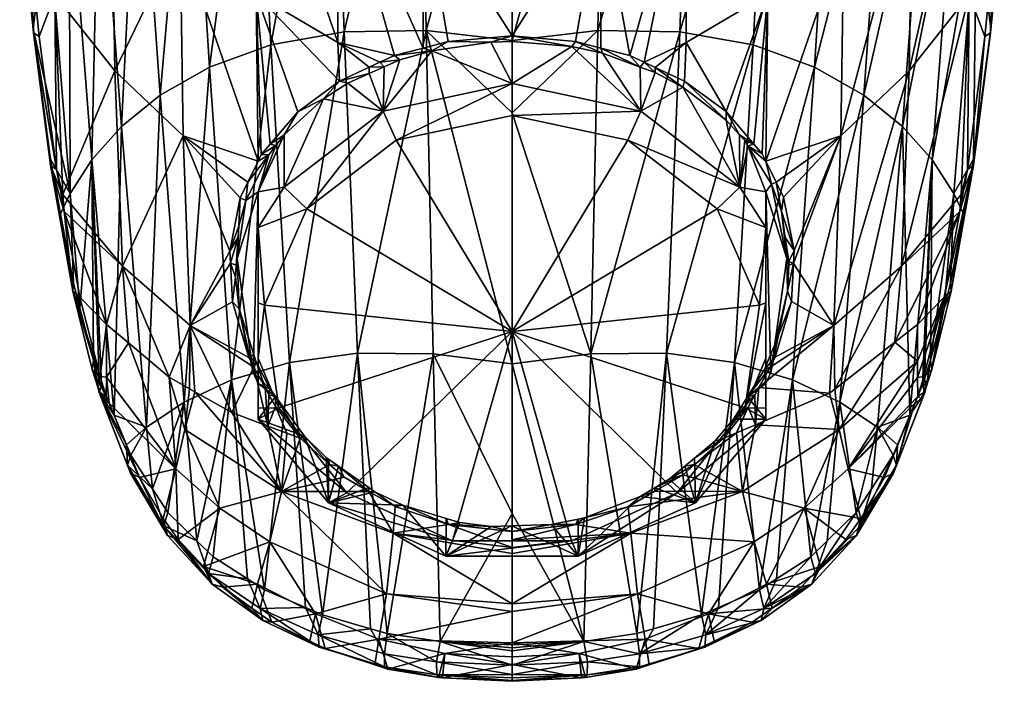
# Model space of a CAD drawing. Extents: x -0.027 to 0.037, y -0.111 to 0.028.
# Tile 1 of 10: x -0.021 to 0.021, y -0.111 to -0.083. Entities that reach past the tile are written whole.
import ezdxf

# ---------------------------------------------------------------- set-up
doc = ezdxf.new("R2010")
doc.units = 0
doc.layers.add('mesh', color=7, linetype='CONTINUOUS')

msp = doc.modelspace()

# ---------------------------------------------------------------- meshes
at = {"layer": 'mesh'}
mesh = msp.add_polyface(dxfattribs=at)
corners = [(0.003981, -0.069084, 0.120532), (0, -0.069461, 0.120668), (0, -0.06643, 0.120769), (0, -0.083572, 0.120197), (0.01396, -0.071192, 0.116199), (0.01618, -0.072674, 0.113823), (0.013113, -0.084718, 0.116269), (0.016987, -0.059484, 0.112743), (0.004204, -0.055045, 0.120042), (0.008209, -0.055362, 0.119097), (0, -0.055338, 0.120173), (0.011158, -0.069996, 0.118205), (0.011762, -0.056301, 0.11748), (0.01469, -0.057736, 0.115303), (0.007778, -0.069255, 0.119683), (0.007271, -0.083191, 0.119392), (0.003718, -0.083138, 0.120129), (0.01045, -0.083752, 0.118077), (0.003822, -0.069556, 0.084879), (0, -0.068835, 0.08437), (0, -0.070968, 0.084993), (0.003737, -0.062166, 0.082188), (0, -0.063344, 0.082175), (0.003624, -0.05515, 0.078854), (0, -0.057756, 0.07994), (0.007367, -0.060659, 0.082397), (0.007162, -0.054008, 0.079043), (0.00752, -0.067777, 0.085153), (0.00385, -0.077318, 0.087138), (0.007569, -0.075486, 0.087459), (0.005099, -0.084223, 0.089354), (0.011046, -0.065573, 0.085877), (0.01111, -0.07324, 0.088255), (0.010841, -0.058702, 0.083003), (0.010565, -0.052399, 0.079558), (0.014093, -0.056265, 0.084017), (0.014335, -0.062914, 0.087064), (0.014408, -0.070552, 0.089535), (0.017392, -0.067417, 0.091302), (0.014379, -0.079014, 0.091817), (0.017358, -0.076001, 0.093553), (0.011088, -0.081562, 0.090563), (0.017315, -0.059795, 0.088714), (0, -0.078781, 0.087275)]
mesh.append_faces([[corners[k] for k in face] for face in [(0, 1, 2, 2), (0, 3, 1, 1), (4, 5, 6, 6), (7, 5, 4, 4), (0, 8, 9, 9), (0, 10, 8, 8), (2, 10, 0, 0), (11, 12, 13, 13), (11, 14, 12, 12), (15, 14, 11, 11), (15, 16, 14, 14), (14, 9, 12, 12), (14, 0, 9, 9), (16, 0, 14, 14), (16, 3, 0, 0), (4, 13, 7, 7), (4, 11, 13, 13), (17, 11, 4, 4), (17, 15, 11, 11), (18, 19, 20, 20), (21, 19, 18, 18), (21, 22, 19, 19), (23, 22, 21, 21), (23, 24, 22, 22), (21, 25, 26, 26), (18, 25, 21, 21), (18, 27, 25, 25), (28, 27, 18, 18), (28, 29, 27, 27), (30, 29, 28, 28), (31, 29, 32, 32), (31, 27, 29, 29), (33, 27, 31, 31), (33, 25, 27, 27), (34, 25, 33, 33), (31, 35, 33, 33), (31, 36, 35, 35), (32, 36, 31, 31), (32, 37, 36, 36), (38, 39, 40, 40), (41, 32, 29, 29), (39, 32, 41, 41), (39, 37, 32, 32), (38, 37, 39, 39), (38, 36, 37, 37), (42, 36, 38, 38), (42, 35, 36, 36), (18, 43, 28, 28), (18, 20, 43, 43)]])
mesh = msp.add_polyface(dxfattribs=at)
corners = [(-0.014408, -0.070552, 0.089535), (-0.014335, -0.062914, 0.087064), (-0.017315, -0.059795, 0.088714), (-0.007569, -0.075486, 0.087459), (-0.00385, -0.077318, 0.087138), (-0.003822, -0.069556, 0.084879), (-0.003843, -0.083895, 0.089065), (0, -0.068835, 0.08437), (0, -0.063344, 0.082175), (0, -0.070968, 0.084993), (-0.011046, -0.065573, 0.085877), (-0.010841, -0.058702, 0.083003), (-0.007367, -0.060659, 0.082397), (-0.014093, -0.056265, 0.084017), (-0.017052, -0.053344, 0.08544), (-0.017392, -0.067417, 0.091302), (-0.017358, -0.076001, 0.093553), (-0.014379, -0.079014, 0.091817), (-0.003737, -0.062166, 0.082188), (0, -0.057756, 0.07994), (-0.00752, -0.067777, 0.085153), (-0.01111, -0.07324, 0.088255), (-0.007554, -0.083648, 0.089791), (-0.011088, -0.081562, 0.090563), (-0.003624, -0.05515, 0.078854), (-0.003981, -0.069084, 0.120532), (0, -0.069461, 0.120668), (-0.003718, -0.083138, 0.120129), (0, -0.06643, 0.120769), (-0.004204, -0.055045, 0.120042), (-0.01469, -0.057736, 0.115303), (-0.01618, -0.072674, 0.113823), (-0.016987, -0.059484, 0.112743), (-0.01396, -0.071192, 0.116199), (-0.015249, -0.085939, 0.114105), (-0.013113, -0.084718, 0.116269), (-0.017895, -0.074311, 0.111196), (-0.016926, -0.087301, 0.111688), (0, -0.055338, 0.120173), (-0.011158, -0.069996, 0.118205), (-0.007778, -0.069255, 0.119683), (-0.01045, -0.083752, 0.118077), (-0.008209, -0.055362, 0.119097), (-0.011762, -0.056301, 0.11748), (-0.007271, -0.083191, 0.119392), (0, -0.078781, 0.087275)]
mesh.append_faces([[corners[k] for k in face] for face in [(0, 1, 2, 2), (3, 4, 5, 5), (3, 6, 4, 4), (5, 7, 8, 8), (5, 9, 7, 7), (4, 9, 5, 5), (10, 1, 0, 0), (10, 11, 1, 1), (12, 11, 10, 10), (13, 1, 11, 11), (14, 2, 1, 1), (15, 0, 2, 2), (16, 0, 15, 15), (16, 17, 0, 0), (18, 8, 19, 19), (18, 5, 8, 8), (20, 5, 18, 18), (20, 3, 5, 5), (21, 3, 20, 20), (21, 22, 3, 3), (23, 22, 21, 21), (24, 18, 19, 19), (12, 18, 24, 24), (12, 20, 18, 18), (10, 20, 12, 12), (10, 21, 20, 20), (0, 21, 10, 10), (0, 23, 21, 21), (17, 23, 0, 0), (25, 26, 27, 27), (25, 28, 26, 26), (29, 28, 25, 25), (30, 31, 32, 32), (33, 31, 30, 30), (33, 34, 31, 31), (35, 34, 33, 33), (31, 36, 32, 32), (31, 37, 36, 36), (29, 38, 28, 28), (39, 40, 41, 41), (39, 42, 40, 40), (43, 42, 39, 39), (40, 25, 44, 44), (40, 29, 25, 25), (42, 29, 40, 40), (43, 33, 30, 30), (39, 33, 43, 43), (39, 35, 33, 33), (41, 35, 39, 39), (4, 45, 9, 9)]])
mesh = msp.add_polyface(dxfattribs=at)
corners = [(-0.005577, -0.086625, 0.086219), (-0.005546, -0.084715, 0.089632), (-0.006193, -0.085005, 0.08988), (-0.004857, -0.084407, 0.089366), (-0.003477, -0.084013, 0.089024), (0, -0.085435, 0.085531), (-0.000919, -0.083644, 0.088704), (-0.008168, -0.086096, 0.090805), (-0.009876, -0.089924, 0.088123), (-0.007113, -0.085417, 0.090234), (-0.005019, -0.087892, 0.08615), (0, -0.086821, 0.085531), (-0.011088, -0.081562, 0.090563), (-0.010474, -0.088054, 0.092522), (-0.00928, -0.086655, 0.091425), (-0.010863, -0.08851, 0.092879), (-0.011, -0.088792, 0.093079), (-0.00385, -0.077318, 0.087138), (-0.003843, -0.083895, 0.089065), (-0.002761, -0.083613, 0.088817), (-0.007569, -0.075486, 0.087459), (-0.005095, -0.084221, 0.089353), (-0.007554, -0.083648, 0.089791), (-0.005725, -0.084513, 0.089607), (-0.006192, -0.08473, 0.089795), (-0.014379, -0.079014, 0.091817), (-0.003718, -0.083138, 0.120129), (0, -0.083572, 0.120197), (0, -0.086705, 0.120093), (0, -0.069461, 0.120668), (-0.01045, -0.083752, 0.118077), (-0.007778, -0.069255, 0.119683), (-0.007271, -0.083191, 0.119392), (-0.003981, -0.069084, 0.120532), (-0.010236, -0.088122, 0.092414), (-0.01054, -0.088519, 0.092717), (0, -0.083617, 0.088681), (-0.009874, -0.087654, 0.092057), (-0.011, -0.090121, 0.091824), (-0.007482, -0.085329, 0.090315), (0, -0.083371, 0.088606), (0, -0.078781, 0.087275)]
mesh.append_faces([[corners[k] for k in face] for face in [(0, 1, 2, 2), (0, 3, 1, 1), (0, 4, 3, 3), (5, 4, 0, 0), (5, 6, 4, 4), (0, 7, 8, 8), (0, 9, 7, 7), (2, 9, 0, 0), (10, 5, 0, 0), (11, 5, 10, 10), (12, 13, 14, 14), (12, 15, 13, 13), (16, 15, 12, 12), (17, 18, 19, 19), (20, 21, 18, 18), (22, 21, 20, 20), (22, 23, 21, 21), (24, 23, 22, 22), (25, 16, 12, 12), (26, 27, 28, 28), (26, 29, 27, 27), (30, 31, 32, 32), (32, 33, 26, 26), (19, 4, 6, 6), (18, 4, 19, 19), (21, 4, 18, 18), (21, 3, 4, 4), (23, 3, 21, 21), (23, 1, 3, 3), (24, 1, 23, 23), (24, 2, 1, 1), (15, 34, 13, 13), (15, 35, 34, 34), (36, 6, 5, 5), (7, 37, 8, 8), (34, 38, 37, 37), (24, 22, 39, 39), (40, 41, 17, 17), (17, 19, 40, 40), (12, 39, 22, 22), (14, 39, 12, 12), (40, 6, 36, 36), (19, 6, 40, 40), (39, 2, 24, 24), (39, 9, 2, 2), (39, 7, 9, 9), (14, 7, 39, 39), (14, 37, 7, 7), (13, 37, 14, 14), (13, 34, 37, 37)]])
mesh = msp.add_polyface(dxfattribs=at)
corners = [(0.020133, -0.077779, 0.105451), (0.020001, -0.088712, 0.103542), (0.019149, -0.0902, 0.106311), (0.02075, -0.083059, 0.101692), (0.021027, -0.080279, 0.101044), (0.01956, -0.09108, 0.104567), (0.018999, -0.094086, 0.105866), (0.019191, -0.076029, 0.10839), (0.01821, -0.088735, 0.109076), (0.016926, -0.087301, 0.111688), (0.017895, -0.074311, 0.111196), (0.015249, -0.085939, 0.114105), (0.013113, -0.084718, 0.116269), (0.012149, -0.098272, 0.11546), (0.01618, -0.072674, 0.113823), (0.01396, -0.071192, 0.116199), (0.01045, -0.083752, 0.118077), (0.018135, -0.09742, 0.107575), (0.020002, -0.088966, 0.102842), (0.0194, -0.090982, 0.102908), (0.01872, -0.094688, 0.104401), (0.019569, -0.090058, 0.102536), (0.020741, -0.083242, 0.101011), (0.019023, -0.094428, 0.10512), (0.019732, -0.089166, 0.102177), (0.02049, -0.083388, 0.100368), (0.020832, -0.079956, 0.09959), (0.021333, -0.07725, 0.099634), (0.01981, -0.081585, 0.098461), (0.01946, -0.090244, 0.102388), (0.021092, -0.077351, 0.098999), (0.010999, -0.088797, 0.093082), (0.014249, -0.087699, 0.094757), (0.014379, -0.079014, 0.091817), (0.01145, -0.089713, 0.093735), (0.011768, -0.09036, 0.094196), (0.012231, -0.092674, 0.095647), (0.012202, -0.093232, 0.095945), (0.017212, -0.08488, 0.096387), (0.01395, -0.095927, 0.099014), (0.016879, -0.093342, 0.100507), (0.017358, -0.076001, 0.093553), (0.019964, -0.072551, 0.095762), (0.011844, -0.0921, 0.095112), (0.011998, -0.093153, 0.095749), (0.011679, -0.090972, 0.09443)]
mesh.append_faces([[corners[k] for k in face] for face in [(0, 1, 2, 2), (0, 3, 1, 1), (4, 3, 0, 0), (2, 5, 6, 6), (1, 5, 2, 2), (7, 8, 9, 9), (10, 9, 11, 11), (10, 7, 9, 9), (12, 11, 13, 13), (14, 11, 12, 12), (14, 10, 11, 11), (15, 12, 16, 16), (0, 8, 7, 7), (2, 8, 0, 0), (2, 17, 8, 8), (18, 19, 20, 20), (21, 19, 18, 18), (18, 1, 22, 22), (18, 5, 1, 1), (23, 5, 18, 18), (23, 6, 5, 5), (18, 24, 21, 21), (18, 25, 24, 24), (22, 25, 18, 18), (22, 26, 25, 25), (27, 26, 22, 22), (22, 4, 27, 27), (22, 3, 4, 4), (1, 3, 22, 22), (28, 25, 26, 26), (28, 24, 25, 25), (29, 24, 28, 28), (29, 21, 24, 24), (30, 28, 26, 26), (31, 32, 33, 33), (34, 35, 32, 32), (32, 36, 37, 37), (35, 36, 32, 32), (38, 39, 40, 40), (38, 32, 39, 39), (41, 32, 38, 38), (41, 33, 32, 32), (29, 19, 21, 21), (29, 40, 19, 19), (28, 40, 29, 29), (28, 38, 40, 40), (42, 38, 28, 28), (42, 41, 38, 38), (36, 43, 44, 44), (45, 43, 36, 36)]])
mesh = msp.add_polyface(dxfattribs=at)
corners = [(-0.020002, -0.088966, 0.102842), (-0.01956, -0.09108, 0.104567), (-0.019023, -0.094428, 0.10512), (-0.0194, -0.090982, 0.102908), (-0.019569, -0.090058, 0.102536), (-0.019732, -0.089166, 0.102177), (-0.020741, -0.083242, 0.101011), (-0.02049, -0.083388, 0.100368), (-0.020001, -0.088712, 0.103542), (-0.02075, -0.083059, 0.101692), (-0.021027, -0.080279, 0.101044), (-0.021333, -0.07725, 0.099634), (-0.020832, -0.079956, 0.09959), (-0.01946, -0.090244, 0.102388), (-0.01981, -0.081585, 0.098461), (-0.014249, -0.087699, 0.094757), (-0.012233, -0.092697, 0.095661), (-0.01178, -0.090393, 0.094219), (-0.01395, -0.095927, 0.099014), (-0.017212, -0.08488, 0.096387), (-0.014379, -0.079014, 0.091817), (-0.017358, -0.076001, 0.093553), (-0.016879, -0.093342, 0.100507), (-0.011, -0.088792, 0.093079), (-0.011449, -0.089713, 0.093735), (-0.017895, -0.074311, 0.111196), (-0.016926, -0.087301, 0.111688), (-0.01821, -0.088735, 0.109076), (-0.017246, -0.099801, 0.108987), (-0.019149, -0.0902, 0.106311), (-0.018999, -0.094086, 0.105866), (-0.020133, -0.077779, 0.105451), (-0.013113, -0.084718, 0.116269), (-0.014199, -0.099241, 0.113538), (-0.015249, -0.085939, 0.114105), (-0.012149, -0.098272, 0.11546), (-0.01618, -0.072674, 0.113823), (-0.015841, -0.100332, 0.111357), (-0.01045, -0.083752, 0.118077), (-0.01872, -0.095164, 0.106419), (-0.019191, -0.076029, 0.10839), (-0.01183, -0.0916, 0.094829), (-0.011865, -0.092092, 0.095114), (-0.012204, -0.093223, 0.095941), (-0.01195, -0.093302, 0.095814)]
mesh.append_faces([[corners[k] for k in face] for face in [(0, 1, 2, 2), (3, 0, 2, 2), (4, 0, 3, 3), (5, 0, 4, 4), (5, 6, 0, 0), (7, 6, 5, 5), (0, 8, 1, 1), (0, 9, 8, 8), (6, 9, 0, 0), (6, 10, 9, 9), (11, 10, 6, 6), (12, 6, 7, 7), (12, 11, 6, 6), (13, 4, 3, 3), (13, 5, 4, 4), (14, 5, 13, 13), (14, 7, 5, 5), (12, 7, 14, 14), (15, 16, 17, 17), (18, 16, 15, 15), (19, 20, 21, 21), (19, 15, 20, 20), (22, 15, 19, 19), (22, 18, 15, 15), (22, 13, 3, 3), (19, 13, 22, 22), (19, 14, 13, 13), (21, 14, 19, 19), (15, 23, 20, 20), (15, 24, 23, 23), (17, 24, 15, 15), (25, 26, 27, 27), (28, 27, 26, 26), (29, 1, 8, 8), (29, 30, 1, 1), (31, 9, 10, 10), (32, 33, 34, 34), (35, 33, 32, 32), (34, 26, 36, 36), (34, 37, 26, 26), (38, 35, 32, 32), (29, 27, 39, 39), (40, 27, 29, 29), (40, 25, 27, 27), (29, 31, 40, 40), (29, 9, 31, 31), (8, 9, 29, 29), (16, 41, 17, 17), (16, 42, 41, 41), (43, 44, 42, 42)]])
mesh = msp.add_polyface(dxfattribs=at)
corners = [(0.003416, -0.097152, 0.118789), (0.003718, -0.083138, 0.120129), (0.007271, -0.083191, 0.119392), (0, -0.086705, 0.120093), (0, -0.083572, 0.120197), (0.00669, -0.097119, 0.118176), (0.01045, -0.083752, 0.118077), (0.009876, -0.089924, 0.088123), (0.010088, -0.087907, 0.092253), (0.009863, -0.087661, 0.092061), (0.010225, -0.088129, 0.092416), (0.007398, -0.085584, 0.090376), (0.005577, -0.086625, 0.086219), (0.009277, -0.087022, 0.091559), (0.002591, -0.083835, 0.088869), (0, -0.085435, 0.085531), (0.00392, -0.084123, 0.08912), (0.005551, -0.084717, 0.089634), (0, -0.086821, 0.085531), (0.005019, -0.087892, 0.08615), (0.00385, -0.077318, 0.087138), (0.003843, -0.083896, 0.089066), (0.005099, -0.084223, 0.089354), (0.00275, -0.083611, 0.088816), (0.010845, -0.088483, 0.092859), (0.010999, -0.088797, 0.093082), (0.011088, -0.081562, 0.090563), (0.010482, -0.08806, 0.092527), (0.009277, -0.086652, 0.091423), (0.007554, -0.083648, 0.089791), (0.014379, -0.079014, 0.091817), (0.005726, -0.084514, 0.089607), (0.007569, -0.075486, 0.087459), (0.006202, -0.084734, 0.089799), (0.006204, -0.084955, 0.08984), (0, -0.083617, 0.088681), (0, -0.083371, 0.088606), (0.007474, -0.085325, 0.090312), (0, -0.078781, 0.087275)]
mesh.append_faces([[corners[k] for k in face] for face in [(0, 1, 2, 2), (0, 3, 1, 1), (3, 4, 1, 1), (5, 2, 6, 6), (7, 8, 9, 9), (7, 10, 8, 8), (7, 11, 12, 12), (7, 13, 11, 11), (12, 14, 15, 15), (12, 16, 14, 14), (17, 16, 12, 12), (18, 12, 15, 15), (19, 12, 18, 18), (19, 7, 12, 12), (20, 21, 22, 22), (20, 23, 21, 21), (24, 25, 26, 26), (26, 27, 24, 24), (26, 28, 27, 27), (29, 28, 26, 26), (25, 30, 26, 26), (22, 31, 32, 32), (29, 31, 33, 33), (29, 32, 31, 31), (26, 32, 29, 29), (10, 24, 27, 27), (27, 8, 10, 10), (27, 9, 8, 8), (28, 9, 27, 27), (28, 13, 9, 9), (16, 23, 14, 14), (16, 21, 23, 23), (17, 21, 16, 16), (17, 22, 21, 21), (31, 22, 17, 17), (34, 17, 12, 12), (12, 11, 34, 34), (15, 14, 35, 35), (36, 23, 20, 20), (33, 37, 29, 29), (29, 37, 28, 28), (20, 38, 36, 36), (37, 13, 28, 28), (37, 11, 13, 13), (37, 33, 11, 11), (33, 34, 11, 11), (31, 34, 33, 33), (31, 17, 34, 34), (14, 36, 35, 35), (14, 23, 36, 36)]])
mesh = msp.add_polyface(dxfattribs=at)
corners = [(-0.011, -0.090121, 0.091824), (-0.011, -0.091674, 0.089133), (-0.009876, -0.089924, 0.088123), (-0.011913, -0.093021, 0.093499), (-0.01183, -0.0916, 0.094829), (-0.011865, -0.092092, 0.095114), (-0.01153, -0.090496, 0.094116), (-0.01054, -0.088519, 0.092717), (-0.010236, -0.088122, 0.092414), (-0.01122, -0.097959, 0.09635), (-0.011192, -0.09718, 0.097683), (-0.011104, -0.09746, 0.097806), (-0.011817, -0.095191, 0.096808), (-0.011987, -0.093821, 0.096114), (-0.010495, -0.098657, 0.098266), (-0.011, -0.098427, 0.09662), (-0.010248, -0.098995, 0.098381), (-0.010721, -0.095046, 0.090281), (-0.008888, -0.090861, 0.087864), (-0.011, -0.09733, 0.091794), (-0.010098, -0.09949, 0.092846), (-0.011, -0.094936, 0.090404), (-0.005577, -0.086625, 0.086219), (-0.005019, -0.087892, 0.08615), (0, -0.096174, 0.090931), (0, -0.086821, 0.085531), (-0.011, -0.099508, 0.0935), (-0.010586, -0.10028, 0.099687), (-0.010697, -0.098614, 0.098391), (-0.011183, -0.097719, 0.098058), (0, -0.09758, 0.118727), (-0.003718, -0.083138, 0.120129), (0, -0.086705, 0.120093), (-0.003416, -0.097152, 0.118789), (-0.009643, -0.097522, 0.117043), (-0.007271, -0.083191, 0.119392), (-0.00669, -0.097119, 0.118176), (-0.01045, -0.083752, 0.118077), (-0.012149, -0.098272, 0.11546), (-0.011, -0.088792, 0.093079), (-0.010863, -0.08851, 0.092879), (-0.011449, -0.089713, 0.093735), (-0.01178, -0.090393, 0.094219), (-0.011405, -0.09731, 0.097906), (-0.012111, -0.094894, 0.096832), (-0.009874, -0.087654, 0.092057)]
mesh.append_faces([[corners[k] for k in face] for face in [(0, 1, 2, 2), (3, 4, 5, 5), (3, 6, 4, 4), (0, 6, 3, 3), (0, 7, 6, 6), (8, 7, 0, 0), (9, 10, 11, 11), (9, 12, 10, 10), (3, 12, 9, 9), (3, 13, 12, 12), (14, 9, 11, 11), (14, 15, 9, 9), (16, 15, 14, 14), (17, 18, 1, 1), (17, 19, 20, 20), (17, 21, 19, 19), (1, 21, 17, 17), (18, 2, 1, 1), (18, 22, 2, 2), (23, 22, 18, 18), (24, 18, 17, 17), (24, 23, 18, 18), (25, 23, 24, 24), (17, 20, 24, 24), (9, 0, 3, 3), (9, 15, 0, 0), (19, 15, 26, 26), (21, 15, 19, 19), (21, 0, 15, 15), (1, 0, 21, 21), (27, 28, 29, 29), (30, 31, 32, 32), (30, 33, 31, 31), (34, 35, 36, 36), (37, 35, 34, 34), (36, 31, 33, 33), (35, 31, 36, 36), (34, 38, 37, 37), (39, 7, 40, 40), (41, 7, 39, 39), (41, 6, 7, 7), (42, 6, 41, 41), (42, 4, 6, 6), (43, 12, 44, 44), (43, 10, 12, 12), (11, 10, 43, 43), (11, 28, 14, 14), (11, 29, 28, 28), (43, 29, 11, 11), (45, 0, 2, 2)]])
mesh = msp.add_polyface(dxfattribs=at)
corners = [(0.013113, -0.084718, 0.116269), (0.012149, -0.098272, 0.11546), (0.009643, -0.097522, 0.117043), (0.01045, -0.083752, 0.118077), (0.00669, -0.097119, 0.118176), (0, -0.09758, 0.118727), (0, -0.086705, 0.120093), (0.003416, -0.097152, 0.118789), (0.007271, -0.083191, 0.119392), (0.009876, -0.089924, 0.088123), (0.011, -0.091674, 0.089133), (0.011, -0.090121, 0.091824), (0.010936, -0.097825, 0.097951), (0.011, -0.098427, 0.09662), (0.010205, -0.099008, 0.098377), (0.01122, -0.097959, 0.09635), (0.011205, -0.09718, 0.097688), (0.011998, -0.093153, 0.095749), (0.011844, -0.0921, 0.095112), (0.011913, -0.093021, 0.093499), (0.011936, -0.094427, 0.09643), (0.011397, -0.096718, 0.097499), (0.010225, -0.088129, 0.092416), (0.01125, -0.089792, 0.093635), (0.011679, -0.090972, 0.09443), (0.009863, -0.087661, 0.092061), (0.009277, -0.087022, 0.091559), (0.008888, -0.090861, 0.087864), (0.005019, -0.087892, 0.08615), (0.010721, -0.095046, 0.090281), (0.011, -0.094936, 0.090404), (0.010098, -0.09949, 0.092846), (0.011, -0.09733, 0.091794), (0, -0.096174, 0.090931), (0, -0.086821, 0.085531), (0.01145, -0.089713, 0.093735), (0.014249, -0.087699, 0.094757), (0.010999, -0.088797, 0.093082), (0.01395, -0.095927, 0.099014), (0.011181, -0.097719, 0.098058), (0.010697, -0.09861, 0.098389), (0.01141, -0.097298, 0.097902), (0.012114, -0.094877, 0.096824), (0.010845, -0.088483, 0.092859), (0.011768, -0.09036, 0.094196), (0.012231, -0.092674, 0.095647)]
mesh.append_faces([[corners[k] for k in face] for face in [(0, 1, 2, 2), (3, 2, 4, 4), (3, 0, 2, 2), (5, 6, 7, 7), (4, 7, 8, 8), (9, 10, 11, 11), (12, 13, 14, 14), (12, 15, 13, 13), (16, 15, 12, 12), (17, 18, 19, 19), (15, 20, 19, 19), (15, 21, 20, 20), (16, 21, 15, 15), (11, 22, 9, 9), (11, 23, 22, 22), (19, 23, 11, 11), (19, 24, 23, 23), (18, 24, 19, 19), (25, 26, 9, 9), (27, 9, 28, 28), (27, 10, 9, 9), (29, 10, 27, 27), (29, 30, 10, 10), (31, 30, 29, 29), (31, 32, 30, 30), (33, 28, 34, 34), (33, 27, 28, 28), (33, 29, 27, 27), (31, 29, 33, 33), (15, 11, 13, 13), (15, 19, 11, 11), (11, 32, 13, 13), (11, 30, 32, 32), (10, 30, 11, 11), (35, 36, 37, 37), (38, 39, 40, 40), (39, 14, 40, 40), (39, 12, 14, 14), (41, 12, 39, 39), (41, 16, 12, 12), (41, 21, 16, 16), (42, 21, 41, 41), (42, 20, 21, 21), (22, 37, 43, 43), (23, 37, 22, 22), (23, 35, 37, 37), (24, 35, 23, 23), (24, 44, 35, 35), (45, 44, 24, 24)]])
mesh = msp.add_polyface(dxfattribs=at)
corners = [(-0.011913, -0.093021, 0.093499), (-0.011865, -0.092092, 0.095114), (-0.01195, -0.093302, 0.095814), (-0.011987, -0.093821, 0.096114), (-0.017964, -0.098509, 0.10758), (-0.017949, -0.09856, 0.107472), (-0.018189, -0.097831, 0.106772), (-0.017914, -0.098681, 0.107213), (-0.019023, -0.094428, 0.10512), (-0.01872, -0.095164, 0.106419), (-0.018135, -0.09742, 0.107575), (-0.017852, -0.098125, 0.105987), (-0.01872, -0.094688, 0.104401), (-0.018999, -0.094086, 0.105866), (-0.01956, -0.09108, 0.104567), (-0.0194, -0.090982, 0.102908), (-0.017883, -0.098823, 0.107616), (-0.017792, -0.098498, 0.108177), (-0.017564, -0.098156, 0.105567), (-0.016614, -0.096678, 0.102812), (-0.017564, -0.09588, 0.103429), (-0.014565, -0.102127, 0.105519), (-0.016879, -0.093342, 0.100507), (-0.014859, -0.098154, 0.101669), (-0.01395, -0.095927, 0.099014), (-0.013744, -0.098789, 0.101101), (-0.012145, -0.099698, 0.100285), (-0.013975, -0.098658, 0.101218), (-0.012204, -0.093223, 0.095941), (-0.012233, -0.092697, 0.095661), (-0.012111, -0.094894, 0.096832), (-0.011183, -0.097719, 0.098058), (-0.011405, -0.09731, 0.097906), (-0.01821, -0.088735, 0.109076), (-0.017246, -0.099801, 0.108987), (-0.016926, -0.087301, 0.111688), (-0.015841, -0.100332, 0.111357), (-0.014199, -0.099241, 0.113538), (-0.015249, -0.085939, 0.114105), (-0.019149, -0.0902, 0.106311), (-0.011817, -0.095191, 0.096808), (-0.017591, -0.098996, 0.106407), (-0.01784, -0.098822, 0.106895), (-0.017894, -0.098283, 0.107978)]
mesh.append_faces([[corners[k] for k in face] for face in [(0, 1, 2, 2), (2, 3, 0, 0), (4, 5, 6, 6), (5, 7, 6, 6), (8, 9, 10, 10), (8, 11, 12, 12), (8, 6, 11, 11), (10, 6, 8, 8), (10, 4, 6, 6), (8, 13, 9, 9), (8, 14, 13, 13), (15, 8, 12, 12), (16, 5, 4, 4), (16, 7, 5, 5), (17, 16, 4, 4), (18, 19, 20, 20), (18, 21, 19, 19), (22, 19, 23, 23), (22, 20, 19, 19), (11, 18, 20, 20), (24, 25, 26, 26), (24, 27, 25, 25), (24, 28, 29, 29), (30, 28, 24, 24), (31, 24, 26, 26), (32, 24, 31, 31), (32, 30, 24, 24), (23, 24, 22, 22), (23, 27, 24, 24), (20, 12, 11, 11), (20, 15, 12, 12), (22, 15, 20, 20), (9, 33, 10, 10), (34, 35, 36, 36), (17, 33, 34, 34), (37, 36, 38, 38), (39, 9, 13, 13), (28, 1, 29, 29), (28, 3, 2, 2), (30, 3, 28, 28), (30, 40, 3, 3), (6, 41, 11, 11), (6, 42, 41, 41), (6, 7, 42, 42), (43, 4, 10, 10), (17, 4, 43, 43), (41, 18, 11, 11), (33, 43, 10, 10), (17, 43, 33, 33)]])
mesh = msp.add_polyface(dxfattribs=at)
corners = [(0.016926, -0.087301, 0.111688), (0.015841, -0.100332, 0.111357), (0.014199, -0.099241, 0.113538), (0.019149, -0.0902, 0.106311), (0.018999, -0.094086, 0.105866), (0.01872, -0.095164, 0.106419), (0.01821, -0.088735, 0.109076), (0.017792, -0.098498, 0.108177), (0.017246, -0.099801, 0.108987), (0.015249, -0.085939, 0.114105), (0.012149, -0.098272, 0.11546), (0.018135, -0.09742, 0.107575), (0.011913, -0.093021, 0.093499), (0.011991, -0.093302, 0.095829), (0.011998, -0.093153, 0.095749), (0.011936, -0.094427, 0.09643), (0.018189, -0.097831, 0.106772), (0.017964, -0.098509, 0.10758), (0.017949, -0.09856, 0.107472), (0.017914, -0.098681, 0.107213), (0.017852, -0.098125, 0.105987), (0.01872, -0.094688, 0.104401), (0.019023, -0.094428, 0.10512), (0.020002, -0.088966, 0.102842), (0.017883, -0.098823, 0.107616), (0.016587, -0.096643, 0.102823), (0.017564, -0.097459, 0.104838), (0.017564, -0.09588, 0.103429), (0.014179, -0.100432, 0.103065), (0.013984, -0.098677, 0.101207), (0.017564, -0.098176, 0.105546), (0.0194, -0.090982, 0.102908), (0.016879, -0.093342, 0.100507), (0.01395, -0.095927, 0.099014), (0.01141, -0.097298, 0.097902), (0.011181, -0.097719, 0.098058), (0.012114, -0.094877, 0.096824), (0.012202, -0.093232, 0.095945), (0.014249, -0.087699, 0.094757), (0.012231, -0.092674, 0.095647), (0.017876, -0.09825, 0.108032), (0.01784, -0.098822, 0.106895), (0.017591, -0.098996, 0.106407), (0.013751, -0.098859, 0.101062), (0.010697, -0.09861, 0.098389)]
mesh.append_faces([[corners[k] for k in face] for face in [(0, 1, 2, 2), (3, 4, 5, 5), (6, 7, 8, 8), (0, 8, 1, 1), (0, 6, 8, 8), (9, 2, 10, 10), (9, 0, 2, 2), (5, 11, 3, 3), (12, 13, 14, 14), (12, 15, 13, 13), (16, 11, 5, 5), (16, 17, 11, 11), (16, 18, 17, 17), (19, 18, 16, 16), (20, 16, 21, 21), (22, 16, 5, 5), (22, 21, 16, 16), (23, 21, 22, 22), (5, 4, 22, 22), (24, 17, 18, 18), (24, 7, 17, 17), (25, 26, 27, 27), (25, 28, 26, 26), (29, 28, 25, 25), (21, 30, 20, 20), (21, 26, 30, 30), (21, 27, 26, 26), (31, 27, 21, 21), (31, 25, 27, 27), (32, 25, 31, 31), (33, 34, 35, 35), (33, 36, 34, 34), (33, 37, 36, 36), (38, 37, 33, 33), (32, 29, 25, 25), (32, 33, 29, 29), (37, 15, 36, 36), (37, 13, 15, 15), (37, 14, 13, 13), (39, 14, 37, 37), (6, 40, 7, 7), (11, 40, 6, 6), (41, 19, 16, 16), (11, 17, 40, 40), (20, 41, 16, 16), (42, 41, 20, 20), (17, 7, 40, 40), (20, 30, 42, 42), (33, 43, 29, 29), (44, 43, 33, 33)]])
mesh = msp.add_polyface(dxfattribs=at)
corners = [(-0.008056, -0.101634, 0.099262), (-0.007957, -0.103606, 0.096022), (-0.008988, -0.100716, 0.098966), (-0.007517, -0.102013, 0.099386), (-0.0062, -0.10294, 0.099687), (-0.007949, -0.101709, 0.099287), (-0.002872, -0.105918, 0.097357), (-0.002857, -0.104279, 0.100097), (-0.002254, -0.10446, 0.100151), (-0.004735, -0.103712, 0.099927), (-0.005937, -0.103126, 0.099748), (-0.000898, -0.104635, 0.100208), (-0.000004, -0.104606, 0.100199), (-0.002585, -0.105255, 0.096174), (0.002585, -0.105255, 0.096174), (-0.007162, -0.103175, 0.094973), (-0.011, -0.099981, 0.093929), (-0.010098, -0.09949, 0.092846), (0, -0.096174, 0.090931), (-0.009992, -0.103119, 0.102074), (-0.007274, -0.102496, 0.099694), (-0.007902, -0.101938, 0.099512), (-0.006198, -0.103112, 0.099886), (0, -0.105537, 0.101207), (-0.002746, -0.10454, 0.100317), (-0.005147, -0.104919, 0.101429), (-0.005445, -0.107556, 0.105437), (0, -0.105802, 0.101521), (-0.010492, -0.105294, 0.105581), (-0.00669, -0.097119, 0.118176), (-0.006131, -0.109067, 0.116254), (-0.008214, -0.108466, 0.115781), (0, -0.104071, 0.117912), (-0.003416, -0.097152, 0.118789), (0, -0.09758, 0.118727), (-0.009643, -0.097522, 0.117043), (-0.005411, -0.109274, 0.116418), (-0.009172, -0.100808, 0.099145), (-0.005067, -0.103761, 0.100088), (-0.000004, -0.104845, 0.100412), (0, -0.105207, 0.100817), (-0.003114, -0.109615, 0.116695)]
mesh.append_faces([[corners[k] for k in face] for face in [(0, 1, 2, 2), (1, 3, 4, 4), (1, 5, 3, 3), (0, 5, 1, 1), (6, 7, 8, 8), (6, 9, 7, 7), (1, 9, 6, 6), (1, 10, 9, 9), (4, 10, 1, 1), (6, 11, 12, 12), (8, 11, 6, 6), (13, 6, 14, 14), (13, 1, 6, 6), (15, 1, 13, 13), (15, 16, 1, 1), (17, 16, 15, 15), (18, 15, 13, 13), (18, 17, 15, 15), (19, 20, 21, 21), (22, 20, 19, 19), (23, 24, 25, 25), (25, 19, 26, 26), (25, 22, 19, 19), (25, 27, 23, 23), (19, 28, 26, 26), (29, 30, 31, 31), (32, 33, 34, 34), (35, 29, 31, 31), (29, 33, 36, 36), (2, 21, 0, 0), (2, 37, 21, 21), (21, 5, 0, 0), (21, 3, 5, 5), (20, 3, 21, 21), (20, 22, 3, 3), (22, 4, 3, 3), (22, 10, 4, 4), (9, 24, 7, 7), (24, 8, 7, 7), (24, 11, 8, 8), (25, 24, 38, 38), (23, 39, 24, 24), (40, 39, 23, 23), (38, 22, 25, 25), (32, 41, 33, 33), (38, 10, 22, 22), (38, 9, 10, 10), (9, 38, 24, 24), (39, 11, 24, 24), (39, 12, 11, 11)]])
mesh = msp.add_polyface(dxfattribs=at)
corners = [(0.009643, -0.097522, 0.117043), (0.008942, -0.108148, 0.115499), (0.008214, -0.108466, 0.115781), (0.00669, -0.097119, 0.118176), (0.006131, -0.109067, 0.116254), (0.005411, -0.109274, 0.116418), (0.003416, -0.097152, 0.118789), (0.002872, -0.105918, 0.097357), (0.001699, -0.104551, 0.10018), (0.002869, -0.104315, 0.100107), (-0.000004, -0.104606, 0.100199), (-0.002872, -0.105918, 0.097357), (0.007957, -0.103606, 0.096022), (0.006195, -0.102952, 0.099691), (0.006817, -0.102587, 0.099576), (0.005547, -0.103334, 0.099812), (0.003136, -0.104261, 0.10009), (0.007911, -0.101667, 0.099275), (0.008791, -0.100927, 0.099034), (0.007492, -0.102019, 0.09939), (0.009605, -0.09998, 0.098727), (0.007162, -0.103175, 0.094973), (0.002585, -0.105255, 0.096174), (0, -0.096174, 0.090931), (0.010098, -0.09949, 0.092846), (-0.002585, -0.105255, 0.096174), (0.009992, -0.103119, 0.102074), (0.007411, -0.102396, 0.099661), (0.006192, -0.103105, 0.099883), (0.007914, -0.101942, 0.099514), (0.002746, -0.10454, 0.100317), (0, -0.105207, 0.100817), (0.005147, -0.104919, 0.101429), (0, -0.105537, 0.101207), (0, -0.105802, 0.101521), (0.010492, -0.105294, 0.105581), (0.009172, -0.100808, 0.099145), (0.003114, -0.109615, 0.116695), (0, -0.09758, 0.118727), (0, -0.104071, 0.117912), (0.00503, -0.103782, 0.100094), (-0.000004, -0.104845, 0.100412)]
mesh.append_faces([[corners[k] for k in face] for face in [(0, 1, 2, 2), (3, 2, 4, 4), (3, 0, 2, 2), (5, 6, 3, 3), (7, 8, 9, 9), (7, 10, 8, 8), (11, 10, 7, 7), (12, 13, 14, 14), (12, 15, 13, 13), (7, 15, 12, 12), (7, 16, 15, 15), (9, 16, 7, 7), (12, 17, 18, 18), (12, 19, 17, 17), (14, 19, 12, 12), (20, 12, 18, 18), (21, 7, 12, 12), (22, 7, 21, 21), (22, 11, 7, 7), (23, 21, 24, 24), (23, 22, 21, 21), (25, 22, 23, 23), (26, 27, 28, 28), (29, 27, 26, 26), (30, 31, 32, 32), (32, 33, 34, 34), (31, 33, 32, 32), (35, 26, 32, 32), (30, 9, 8, 8), (30, 16, 9, 9), (28, 13, 15, 15), (27, 13, 28, 28), (27, 14, 13, 13), (29, 14, 27, 27), (29, 19, 14, 14), (29, 17, 19, 19), (36, 17, 29, 29), (36, 18, 17, 17), (37, 38, 6, 6), (37, 39, 38, 38), (5, 37, 6, 6), (26, 40, 32, 32), (26, 28, 40, 40), (30, 32, 40, 40), (41, 31, 30, 30), (41, 8, 10, 10), (30, 8, 41, 41), (40, 16, 30, 30), (40, 15, 16, 16), (28, 15, 40, 40)]])
mesh = msp.add_polyface(dxfattribs=at)
corners = [(-0.010248, -0.098995, 0.098381), (-0.011, -0.099981, 0.093929), (-0.011, -0.098427, 0.09662), (-0.008988, -0.100716, 0.098966), (-0.007957, -0.103606, 0.096022), (-0.010098, -0.09949, 0.092846), (-0.011, -0.099508, 0.0935), (-0.011, -0.09733, 0.091794), (-0.016706, -0.101092, 0.109789), (-0.016656, -0.101977, 0.109453), (-0.017883, -0.098823, 0.107616), (-0.017246, -0.099801, 0.108987), (-0.017792, -0.098498, 0.108177), (-0.01614, -0.102507, 0.108143), (-0.017767, -0.099095, 0.107032), (-0.016525, -0.102314, 0.108777), (-0.017458, -0.099284, 0.106486), (-0.016516, -0.101546, 0.110071), (-0.015576, -0.102993, 0.111132), (-0.017914, -0.098681, 0.107213), (-0.009992, -0.103119, 0.102074), (-0.009751, -0.100592, 0.099367), (-0.010586, -0.10028, 0.099687), (-0.009172, -0.100808, 0.099145), (-0.007902, -0.101938, 0.099512), (-0.014565, -0.102127, 0.105519), (-0.017564, -0.098156, 0.105567), (-0.014179, -0.100432, 0.103065), (-0.013975, -0.098658, 0.101218), (-0.014859, -0.098154, 0.101669), (-0.013744, -0.098789, 0.101101), (-0.012145, -0.099698, 0.100285), (-0.016614, -0.096678, 0.102812), (-0.01053, -0.09892, 0.098505), (-0.010697, -0.098614, 0.098391), (-0.01025, -0.099436, 0.098696), (-0.011183, -0.097719, 0.098058), (-0.015841, -0.100332, 0.111357), (-0.012149, -0.098272, 0.11546), (-0.013658, -0.105249, 0.112921), (-0.014199, -0.099241, 0.113538), (-0.012945, -0.105949, 0.113512), (-0.01491, -0.104018, 0.111883), (-0.009643, -0.097522, 0.117043), (-0.010719, -0.107373, 0.114813), (-0.010495, -0.098657, 0.098266), (-0.01784, -0.098822, 0.106895), (-0.017591, -0.098996, 0.106407)]
mesh.append_faces([[corners[k] for k in face] for face in [(0, 1, 2, 2), (3, 1, 0, 0), (3, 4, 1, 1), (5, 6, 1, 1), (7, 6, 5, 5), (2, 1, 6, 6), (8, 9, 10, 10), (11, 10, 12, 12), (11, 8, 10, 10), (13, 14, 15, 15), (16, 14, 13, 13), (9, 17, 18, 18), (8, 17, 9, 9), (15, 10, 9, 9), (14, 10, 15, 15), (14, 19, 10, 10), (20, 21, 22, 22), (20, 23, 21, 21), (20, 24, 23, 23), (16, 25, 26, 26), (16, 13, 25, 25), (27, 28, 29, 29), (27, 30, 28, 28), (20, 30, 27, 27), (20, 31, 30, 30), (22, 31, 20, 20), (29, 25, 27, 27), (29, 32, 25, 25), (22, 33, 34, 34), (22, 35, 33, 33), (21, 35, 22, 22), (21, 23, 35, 35), (36, 31, 22, 22), (37, 8, 11, 11), (37, 17, 8, 8), (18, 17, 37, 37), (38, 39, 40, 40), (41, 39, 38, 38), (40, 18, 37, 37), (42, 18, 40, 40), (43, 44, 38, 38), (45, 33, 0, 0), (45, 34, 33, 33), (0, 23, 3, 3), (0, 35, 23, 23), (33, 35, 0, 0), (16, 46, 14, 14), (47, 46, 16, 16), (46, 19, 14, 14), (26, 47, 16, 16)]])
mesh = msp.add_polyface(dxfattribs=at)
corners = [(-0.003259, -0.111059, 0.115447), (0, -0.111188, 0.115592), (0, -0.111306, 0.115305), (0, -0.111051, 0.115926), (-0.008361, -0.109856, 0.114375), (-0.008099, -0.109925, 0.113386), (-0.008759, -0.109597, 0.113107), (-0.005521, -0.110709, 0.11512), (-0.00595, -0.110624, 0.113978), (-0.005384, -0.110808, 0.114134), (-0.003188, -0.111177, 0.114471), (-0.003014, -0.111186, 0.11448), (0, -0.111341, 0.114634), (-0.003266, -0.110491, 0.116252), (-0.005531, -0.110151, 0.115951), (-0.008403, -0.109323, 0.11525), (-0.005411, -0.109274, 0.116418), (-0.006131, -0.109067, 0.116254), (-0.008214, -0.108466, 0.115781), (-0.008942, -0.108148, 0.115499), (-0.008517, -0.10842, 0.109732), (-0.005764, -0.109514, 0.10986), (-0.002906, -0.110135, 0.109874), (0, -0.110614, 0.110883), (-0.005147, -0.104919, 0.101429), (0, -0.107983, 0.104655), (0, -0.105802, 0.101521), (-0.005445, -0.107556, 0.105437), (0, -0.108312, 0.105323), (0, -0.109679, 0.1081), (0, -0.110275, 0.109875), (-0.010492, -0.105294, 0.105581), (-0.00669, -0.097119, 0.118176), (-0.003114, -0.109615, 0.116695), (0, -0.109765, 0.116824), (0, -0.109894, 0.116792), (0, -0.110638, 0.116391), (0, -0.110017, 0.116753), (-0.003416, -0.097152, 0.118789), (0, -0.104071, 0.117912)]
mesh.append_faces([[corners[k] for k in face] for face in [(0, 1, 2, 2), (0, 3, 1, 1), (4, 5, 6, 6), (7, 5, 4, 4), (7, 8, 5, 5), (7, 9, 8, 8), (7, 10, 9, 9), (0, 10, 7, 7), (0, 11, 10, 10), (2, 11, 0, 0), (2, 12, 11, 11), (0, 13, 3, 3), (0, 14, 13, 13), (7, 14, 0, 0), (7, 15, 14, 14), (4, 15, 7, 7), (14, 16, 13, 13), (14, 17, 16, 16), (15, 17, 14, 14), (15, 18, 17, 17), (19, 18, 15, 15), (20, 6, 5, 5), (9, 21, 8, 8), (9, 22, 21, 21), (10, 22, 9, 9), (11, 22, 10, 10), (11, 23, 22, 22), (12, 23, 11, 11), (24, 25, 26, 26), (27, 25, 24, 24), (27, 28, 25, 25), (21, 28, 27, 27), (21, 29, 28, 28), (22, 29, 21, 21), (22, 30, 29, 29), (23, 30, 22, 22), (21, 5, 8, 8), (21, 20, 5, 5), (27, 20, 21, 21), (27, 31, 20, 20), (32, 16, 17, 17), (33, 34, 35, 35), (13, 36, 3, 3), (33, 36, 13, 13), (33, 37, 36, 36), (35, 37, 33, 33), (13, 16, 33, 33), (16, 38, 33, 33), (34, 33, 39, 39)]])
mesh = msp.add_polyface(dxfattribs=at)
corners = [(0.00669, -0.097119, 0.118176), (0.006131, -0.109067, 0.116254), (0.005411, -0.109274, 0.116418), (0, -0.111306, 0.115305), (0.003014, -0.111186, 0.11448), (0, -0.111341, 0.114634), (0.003259, -0.111059, 0.115447), (0, -0.111188, 0.115592), (0, -0.111051, 0.115926), (0.008403, -0.109323, 0.11525), (0.008214, -0.108466, 0.115781), (0.008942, -0.108148, 0.115499), (0.005531, -0.110151, 0.115951), (0.003266, -0.110491, 0.116252), (0.005521, -0.110709, 0.11512), (0.008361, -0.109856, 0.114375), (0.003188, -0.111177, 0.114471), (0.005384, -0.110808, 0.114134), (0.00595, -0.110624, 0.113978), (0.008099, -0.109925, 0.113386), (0.008759, -0.109597, 0.113107), (0.005445, -0.107556, 0.105437), (0, -0.108312, 0.105323), (0, -0.109679, 0.1081), (0, -0.110614, 0.110883), (0.002906, -0.110135, 0.109874), (0.005764, -0.109514, 0.10986), (0.008517, -0.10842, 0.109732), (0.005147, -0.104919, 0.101429), (0, -0.105802, 0.101521), (0, -0.107983, 0.104655), (0.010492, -0.105294, 0.105581), (0, -0.110275, 0.109875), (0, -0.109765, 0.116824), (0, -0.104071, 0.117912), (0.003114, -0.109615, 0.116695), (0, -0.110638, 0.116391), (0, -0.109894, 0.116792), (0, -0.110017, 0.116753)]
mesh.append_faces([[corners[k] for k in face] for face in [(0, 1, 2, 2), (3, 4, 5, 5), (3, 6, 4, 4), (7, 6, 3, 3), (7, 8, 6, 6), (9, 10, 11, 11), (12, 10, 9, 9), (12, 1, 10, 10), (12, 2, 1, 1), (13, 6, 8, 8), (13, 14, 6, 6), (12, 14, 13, 13), (12, 15, 14, 14), (9, 15, 12, 12), (6, 16, 4, 4), (6, 17, 16, 16), (14, 17, 6, 6), (14, 18, 17, 17), (15, 18, 14, 14), (15, 19, 18, 18), (20, 19, 15, 15), (21, 22, 23, 23), (4, 24, 5, 5), (4, 25, 24, 24), (16, 25, 4, 4), (17, 25, 16, 16), (17, 26, 25, 25), (18, 26, 17, 17), (19, 26, 18, 18), (19, 27, 26, 26), (20, 27, 19, 19), (28, 29, 30, 30), (21, 30, 22, 22), (21, 28, 30, 30), (31, 28, 21, 21), (25, 32, 24, 24), (25, 23, 32, 32), (26, 23, 25, 25), (26, 21, 23, 23), (27, 21, 26, 26), (27, 31, 21, 21), (33, 34, 35, 35), (13, 8, 36, 36), (35, 37, 33, 33), (35, 38, 37, 37), (12, 35, 2, 2), (13, 35, 12, 12), (36, 35, 13, 13), (36, 38, 35, 35)]])
mesh = msp.add_polyface(dxfattribs=at)
corners = [(-0.01614, -0.102507, 0.108143), (-0.016525, -0.102314, 0.108777), (-0.014933, -0.105017, 0.110474), (-0.016656, -0.101977, 0.109453), (-0.015576, -0.102993, 0.111132), (-0.015089, -0.104599, 0.111239), (-0.015118, -0.104279, 0.109155), (-0.014472, -0.105191, 0.109739), (-0.012998, -0.107138, 0.112052), (-0.013658, -0.105249, 0.112921), (-0.013147, -0.106663, 0.112885), (-0.01491, -0.104018, 0.111883), (-0.013372, -0.106368, 0.110573), (-0.012534, -0.107264, 0.111208), (-0.010798, -0.108703, 0.113352), (-0.011457, -0.106901, 0.114381), (-0.010914, -0.108189, 0.114228), (-0.012945, -0.105949, 0.113512), (-0.011268, -0.108164, 0.111923), (-0.010401, -0.108781, 0.112413), (-0.008361, -0.109856, 0.114375), (-0.008942, -0.108148, 0.115499), (-0.008403, -0.109323, 0.11525), (-0.010719, -0.107373, 0.114813), (-0.008759, -0.109597, 0.113107), (-0.011033, -0.107131, 0.109375), (-0.008517, -0.10842, 0.109732), (-0.010492, -0.105294, 0.105581), (-0.012667, -0.103831, 0.105558), (-0.014565, -0.102127, 0.105519), (-0.009992, -0.103119, 0.102074), (-0.014179, -0.100432, 0.103065), (-0.014199, -0.099241, 0.113538), (-0.008214, -0.108466, 0.115781), (-0.009643, -0.097522, 0.117043), (-0.012149, -0.098272, 0.11546)]
mesh.append_faces([[corners[k] for k in face] for face in [(0, 1, 2, 2), (3, 4, 5, 5), (2, 6, 0, 0), (2, 7, 6, 6), (8, 7, 2, 2), (5, 9, 10, 10), (5, 11, 9, 9), (4, 11, 5, 5), (8, 12, 7, 7), (8, 13, 12, 12), (14, 13, 8, 8), (10, 15, 16, 16), (10, 17, 15, 15), (9, 17, 10, 10), (14, 18, 13, 13), (14, 19, 18, 18), (20, 19, 14, 14), (16, 21, 22, 22), (16, 23, 21, 21), (15, 23, 16, 16), (20, 24, 19, 19), (20, 16, 22, 22), (14, 16, 20, 20), (14, 10, 16, 16), (8, 10, 14, 14), (8, 5, 10, 10), (2, 5, 8, 8), (2, 3, 5, 5), (1, 3, 2, 2), (25, 18, 19, 19), (25, 13, 18, 18), (12, 13, 25, 25), (26, 19, 24, 24), (26, 25, 19, 19), (27, 25, 26, 26), (27, 12, 25, 25), (28, 12, 27, 27), (28, 7, 12, 12), (29, 7, 28, 28), (29, 6, 7, 7), (0, 6, 29, 29), (30, 28, 27, 27), (31, 28, 30, 30), (31, 29, 28, 28), (32, 9, 11, 11), (33, 21, 34, 34), (35, 15, 17, 17), (35, 23, 15, 15), (21, 23, 34, 34)]])
mesh = msp.add_polyface(dxfattribs=at)
corners = [(0.015841, -0.100332, 0.111357), (0.01491, -0.104018, 0.111883), (0.014199, -0.099241, 0.113538), (0.016516, -0.101546, 0.110071), (0.015576, -0.102993, 0.111132), (0.016706, -0.101092, 0.109789), (0.017246, -0.099801, 0.108987), (0.012149, -0.098272, 0.11546), (0.012945, -0.105949, 0.113512), (0.009605, -0.09998, 0.098727), (0.011, -0.099981, 0.093929), (0.007957, -0.103606, 0.096022), (0.010205, -0.099008, 0.098377), (0.011, -0.098427, 0.09662), (0.011, -0.099508, 0.0935), (0.010098, -0.09949, 0.092846), (0.007162, -0.103175, 0.094973), (0.011, -0.09733, 0.091794), (0.017883, -0.098823, 0.107616), (0.017949, -0.09856, 0.107472), (0.017914, -0.098681, 0.107213), (0.017792, -0.098498, 0.108177), (0.016656, -0.101977, 0.109453), (0.017767, -0.099095, 0.107032), (0.017458, -0.099284, 0.106486), (0.016525, -0.102314, 0.108777), (0.015089, -0.104599, 0.111239), (0.01614, -0.102507, 0.108143), (0.014565, -0.102127, 0.105519), (0.010545, -0.100223, 0.09972), (0.009992, -0.103119, 0.102074), (0.014179, -0.100432, 0.103065), (0.009733, -0.100569, 0.09938), (0.007914, -0.101942, 0.099514), (0.009172, -0.100808, 0.099145), (0.012667, -0.103831, 0.105558), (0.017564, -0.097459, 0.104838), (0.017564, -0.098176, 0.105546), (0.010237, -0.099456, 0.098704), (0.010524, -0.098927, 0.098507), (0.010697, -0.09861, 0.098389), (0.008791, -0.100927, 0.099034), (0.017591, -0.098996, 0.106407), (0.01784, -0.098822, 0.106895), (0.013751, -0.098859, 0.101062), (0.013984, -0.098677, 0.101207)]
mesh.append_faces([[corners[k] for k in face] for face in [(0, 1, 2, 2), (3, 4, 0, 0), (0, 5, 3, 3), (0, 6, 5, 5), (7, 2, 8, 8), (9, 10, 11, 11), (12, 10, 9, 9), (12, 13, 10, 10), (10, 14, 15, 15), (16, 10, 15, 15), (16, 11, 10, 10), (14, 17, 15, 15), (13, 14, 10, 10), (13, 17, 14, 14), (18, 19, 20, 20), (18, 6, 21, 21), (22, 6, 18, 18), (23, 24, 25, 25), (22, 5, 6, 6), (22, 3, 5, 5), (26, 3, 22, 22), (24, 27, 25, 25), (22, 23, 25, 25), (18, 23, 22, 22), (27, 24, 28, 28), (29, 30, 31, 31), (32, 30, 29, 29), (32, 33, 30, 30), (34, 33, 32, 32), (28, 31, 35, 35), (28, 36, 31, 31), (37, 36, 28, 28), (32, 38, 34, 34), (32, 29, 38, 38), (39, 29, 40, 40), (39, 38, 29, 29), (34, 38, 9, 9), (9, 41, 34, 34), (39, 9, 38, 38), (39, 12, 9, 9), (40, 12, 39, 39), (23, 42, 24, 24), (43, 42, 23, 23), (18, 43, 23, 23), (20, 43, 18, 18), (28, 42, 37, 37), (28, 24, 42, 42), (29, 31, 44, 44), (45, 44, 31, 31), (40, 29, 44, 44)]])
mesh = msp.add_polyface(dxfattribs=at)
corners = [(0.012149, -0.098272, 0.11546), (0.011457, -0.106901, 0.114381), (0.010719, -0.107373, 0.114813), (0.014199, -0.099241, 0.113538), (0.013658, -0.105249, 0.112921), (0.012945, -0.105949, 0.113512), (0.01491, -0.104018, 0.111883), (0.015841, -0.100332, 0.111357), (0.015576, -0.102993, 0.111132), (0.009643, -0.097522, 0.117043), (0.008942, -0.108148, 0.115499), (0.016525, -0.102314, 0.108777), (0.015118, -0.104279, 0.109155), (0.014933, -0.105017, 0.110474), (0.01614, -0.102507, 0.108143), (0.015089, -0.104599, 0.111239), (0.016516, -0.101546, 0.110071), (0.013147, -0.106663, 0.112885), (0.013372, -0.106368, 0.110573), (0.012998, -0.107138, 0.112052), (0.014472, -0.105191, 0.109739), (0.010914, -0.108189, 0.114228), (0.011268, -0.108164, 0.111923), (0.010798, -0.108703, 0.113352), (0.012534, -0.107264, 0.111208), (0.008403, -0.109323, 0.11525), (0.008759, -0.109597, 0.113107), (0.008361, -0.109856, 0.114375), (0.010401, -0.108781, 0.112413), (0.016656, -0.101977, 0.109453), (0.011033, -0.107131, 0.109375), (0.008517, -0.10842, 0.109732), (0.012667, -0.103831, 0.105558), (0.014565, -0.102127, 0.105519), (0.009992, -0.103119, 0.102074), (0.010492, -0.105294, 0.105581), (0.014179, -0.100432, 0.103065)]
mesh.append_faces([[corners[k] for k in face] for face in [(0, 1, 2, 2), (3, 4, 5, 5), (3, 6, 4, 4), (7, 8, 6, 6), (0, 5, 1, 1), (9, 2, 10, 10), (9, 0, 2, 2), (11, 12, 13, 13), (11, 14, 12, 12), (15, 8, 16, 16), (15, 6, 8, 8), (17, 6, 15, 15), (13, 18, 19, 19), (13, 20, 18, 18), (12, 20, 13, 13), (17, 4, 6, 6), (17, 5, 4, 4), (21, 5, 17, 17), (19, 22, 23, 23), (19, 24, 22, 22), (18, 24, 19, 19), (21, 1, 5, 5), (21, 2, 1, 1), (25, 2, 21, 21), (23, 26, 27, 27), (23, 28, 26, 26), (22, 28, 23, 23), (25, 10, 2, 2), (25, 23, 27, 27), (21, 23, 25, 25), (21, 19, 23, 23), (17, 19, 21, 21), (17, 13, 19, 19), (15, 13, 17, 17), (15, 11, 13, 13), (29, 11, 15, 15), (30, 24, 18, 18), (30, 22, 24, 24), (31, 22, 30, 30), (31, 28, 22, 22), (26, 28, 31, 31), (12, 32, 20, 20), (12, 33, 32, 32), (14, 33, 12, 12), (32, 34, 35, 35), (32, 36, 34, 34), (30, 35, 31, 31), (30, 32, 35, 35), (18, 32, 30, 30), (18, 20, 32, 32)]])

doc.saveas('drawing.dxf')
